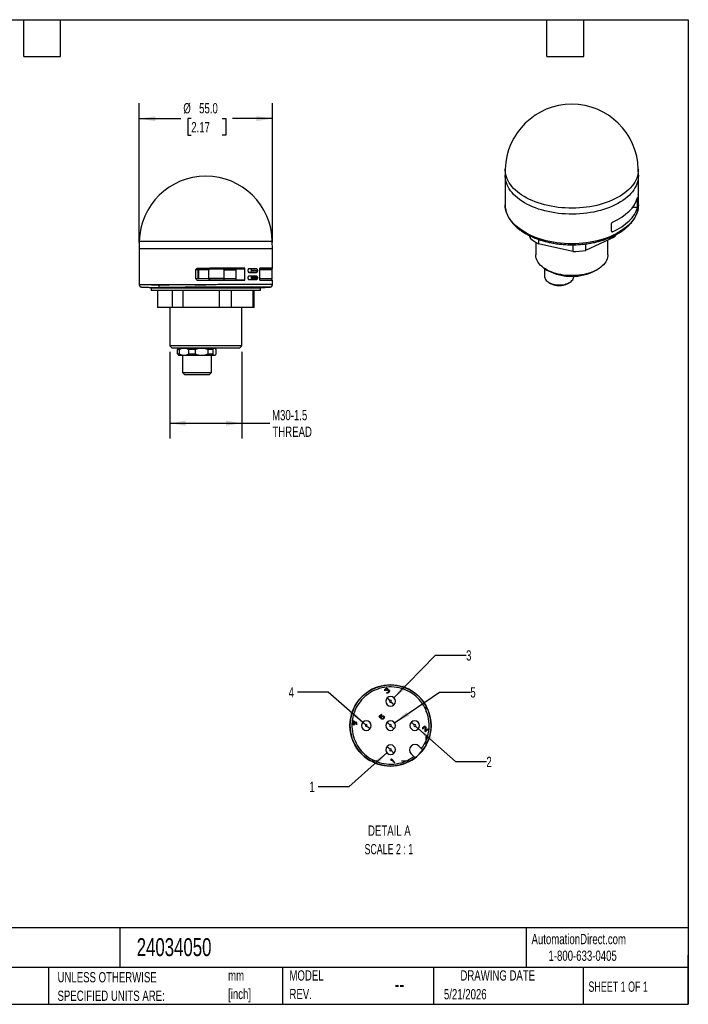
# Model space of a CAD drawing. Header units: millimetres. Extents: x 13 to 546, y 13 to 419.
# Tile 2 of 2: x 270 to 546, y 13 to 419. Entities that reach past the tile are written whole.
import ezdxf

# ---------------------------------------------------------------- set-up
doc = ezdxf.new("R2010")
doc.units = ezdxf.units.MM
doc.header["$LTSCALE"] = 2
doc.linetypes.add('SLD-Center', pattern=[19.05, 15.24, -1.27, 1.27, -1.27])
doc.linetypes.add('SLD-Solid', pattern=[0])
doc.layers.add('CENTER', color=40, linetype='SLD-Center')
doc.layers.add('SLD-DEFPOINTS', color=7, linetype='Continuous')
doc.layers.add('DIMENSIONS', color=140, linetype='SLD-Solid', lineweight=25)
doc.layers.add('TEXT', color=140, linetype='SLD-Solid', lineweight=25)
doc.styles.add('SLDTEXTSTYLE0', font='TXT', dxfattribs={"width": 0.7})
doc.styles.add('SLDTEXTSTYLE1', font='TXT', dxfattribs={"width": 0.65})
doc.styles.add('SLDTEXTSTYLE2', font='TXT', dxfattribs={"width": 0.645455})
doc.dimstyles.new('SLDDIMSTYLE2', dxfattribs={"dimtxt": 4.316016, "dimasz": 6.604, "dimexe": 0, "dimexo": 0.0625, "dimgap": 1.079004, "dimtad": 0, "dimtih": 1, "dimtoh": 1, "dimdec": 1, "dimrnd": 1e-09, "dimzin": 4, "dimdsep": 46, "dimtxsty": 'SLDTEXTSTYLE0', "dimsah": 1, "dimcen": 0.09, "dimadec": 0, "dimazin": 1, "dimtfac": 1, "dimtdec": 1, "dimtofl": 0, "dimtmove": 0, "dimatfit": 3, "dimfxl": 0, "dimfrac": 2, "dimtolj": 1, "dimtzin": 12, "dimarcsym": 0})
doc.dimstyles.new('SLDDIMSTYLE3', dxfattribs={"dimtxt": 4.316016, "dimasz": 6.604, "dimexe": 0, "dimexo": 0.0625, "dimgap": 1.079004, "dimtad": 0, "dimtih": 1, "dimtoh": 1, "dimdec": 1, "dimrnd": 1e-09, "dimzin": 12, "dimdsep": 46, "dimtxsty": 'SLDTEXTSTYLE0', "dimsah": 1, "dimcen": 0.09, "dimadec": 0, "dimazin": 3, "dimtfac": 1, "dimtdec": 1, "dimtofl": 0, "dimtmove": 0, "dimatfit": 3, "dimfxl": 0, "dimfrac": 2, "dimtolj": 1, "dimtzin": 12, "dimarcsym": 0})
doc.dimstyles.new('SLDDIMSTYLE5', dxfattribs={"dimtxt": 4.316016, "dimasz": 6.604, "dimexe": 0, "dimexo": 0.0625, "dimgap": 1.079004, "dimtad": 0, "dimtih": 1, "dimtoh": 1, "dimdec": 1, "dimlfac": 0.25, "dimrnd": 1e-09, "dimzin": 12, "dimdsep": 46, "dimtxsty": 'SLDTEXTSTYLE0', "dimsah": 1, "dimcen": 0, "dimadec": 0, "dimazin": 3, "dimtfac": 1, "dimtdec": 1, "dimtofl": 0, "dimtmove": 0, "dimatfit": 3, "dimfxl": 0, "dimfrac": 2, "dimtolj": 1, "dimtzin": 12, "dimarcsym": 0})

# ---------------------------------------------------------------- blocks, each defined once
blk = doc.blocks.new('SW_NOTE_0')
at = {"layer": 'TEXT', "color": 0, "char_height": 4.233, "attachment_point": 1, "style": 'SLDTEXTSTYLE0'}
for s, insert in [('mm', (0, 5.46)), ('[inch]', (0, -2.19))]:
    blk.add_mtext(s, dxfattribs=dict(at, insert=insert))
blk = doc.blocks.new('SW_NOTE_0_1')
at = {"layer": 'TEXT', "color": 0, "char_height": 4.2333, "attachment_point": 1, "style": 'SLDTEXTSTYLE0'}
for s, insert in [('UNLESS OTHERWISE', (0, 5.46)), ('SPECIFIED UNITS ARE:', (0, -2.19))]:
    blk.add_mtext(s, dxfattribs=dict(at, insert=insert))
blk = doc.blocks.new('SW_NOTE_0_6')
at = {"layer": 'TEXT', "color": 0, "char_height": 4.233, "attachment_point": 1, "style": 'SLDTEXTSTYLE0'}
for s, insert in [('MODEL', (0, 5.46)), ('REV.', (0, -2.19))]:
    blk.add_mtext(s, dxfattribs=dict(at, insert=insert))
blk = doc.blocks.new('_D_5')
at = {"layer": 'DIMENSIONS'}
for p, q in [((319.45, 327.08), (319.45, 384.6)), ((374.45, 327.08), (374.45, 384.6)), ((319.45, 378.25), (336.7, 378.25)), ((340.93, 378.25), (339.48, 378.25)), ((339.48, 378.25), (339.48, 371.39)), ((353.76, 378.25), (355.2, 378.25)), ((355.2, 378.25), (355.2, 371.39)), ((374.45, 378.25), (357.98, 378.25)), ((339.48, 371.39), (340.93, 371.39)), ((355.2, 371.39), (353.76, 371.39))]:
    blk.add_line(p, q, dxfattribs=at)
for points in [[(319.45, 378.25), (326.05, 377.23), (326.05, 379.27)], [(374.45, 378.25), (367.84, 379.27), (367.84, 377.23)]]:
    blk.add_solid(points, dxfattribs=at)
at = {"layer": 'DIMENSIONS', "char_height": 4.233, "attachment_point": 1, "style": 'SLDTEXTSTYLE0'}
for s, insert in [('%%c', (337.67, 384.67)), ('55.0', (344.19, 384.67)), ('2.17', (340.93, 376.85))]:
    blk.add_mtext(s, dxfattribs=dict(at, insert=insert))
blk = doc.blocks.new('_D_6')
at = {"layer": 'DIMENSIONS'}
for p, q in [((332.05, 282), (332.05, 246.19)), ((361.85, 282), (361.85, 246.19)), ((332.05, 252.54), (361.85, 252.54)), ((361.85, 252.54), (373.32, 252.54))]:
    blk.add_line(p, q, dxfattribs=at)
for points in [[(332.05, 252.54), (338.65, 251.53), (338.65, 253.56)], [(361.85, 252.54), (355.24, 253.56), (355.24, 251.53)]]:
    blk.add_solid(points, dxfattribs=at)
at = {"layer": 'DIMENSIONS', "char_height": 4.233, "attachment_point": 1, "style": 'SLDTEXTSTYLE0'}
for s, insert in [('M30-1.5', (374.29, 258)), ('THREAD', (374.44, 251.14))]:
    blk.add_mtext(s, dxfattribs=dict(at, insert=insert))
blk = doc.blocks.new('_D_9')
at = {"layer": 'DIMENSIONS'}
for p, q in [((421.69, 116.44), (405.97, 102.53)), ((405.97, 102.53), (393.27, 102.53))]:
    blk.add_line(p, q, dxfattribs=at)
blk.add_solid([(421.69, 116.44), (416.07, 112.82), (417.42, 111.3)], dxfattribs=at)
at = {"layer": 'DIMENSIONS', "insert": (389.68, 104.55), "char_height": 4.23, "attachment_point": 1, "style": 'SLDTEXTSTYLE0'}
blk.add_mtext('1', dxfattribs=at)
blk = doc.blocks.new('_D_10')
at = {"layer": 'DIMENSIONS'}
for p, q in [((434.69, 126.44), (450.07, 112.87)), ((450.07, 112.87), (462.77, 112.87))]:
    blk.add_line(p, q, dxfattribs=at)
blk.add_solid([(434.69, 126.44), (438.97, 121.31), (440.32, 122.83)], dxfattribs=at)
at = {"layer": 'DIMENSIONS', "insert": (462.77, 114.9), "char_height": 4.23, "attachment_point": 1, "style": 'SLDTEXTSTYLE0'}
blk.add_mtext('2', dxfattribs=at)
blk = doc.blocks.new('_D_11')
at = {"layer": 'DIMENSIONS'}
for p, q in [((424.59, 139.2), (441.69, 156.78)), ((441.69, 156.78), (454.39, 156.78))]:
    blk.add_line(p, q, dxfattribs=at)
blk.add_solid([(424.59, 139.2), (429.92, 143.22), (428.46, 144.64)], dxfattribs=at)
at = {"layer": 'DIMENSIONS', "insert": (454.39, 158.81), "char_height": 4.23, "attachment_point": 1, "style": 'SLDTEXTSTYLE0'}
blk.add_mtext('3', dxfattribs=at)
blk = doc.blocks.new('_D_12')
at = {"layer": 'DIMENSIONS'}
for p, q in [((424.85, 128.89), (443.44, 141.54)), ((443.44, 141.54), (456.14, 141.54))]:
    blk.add_line(p, q, dxfattribs=at)
blk.add_solid([(424.85, 128.89), (430.88, 131.76), (429.73, 133.44)], dxfattribs=at)
at = {"layer": 'DIMENSIONS', "insert": (456.14, 143.57), "char_height": 4.23, "attachment_point": 1, "style": 'SLDTEXTSTYLE0'}
blk.add_mtext('5', dxfattribs=at)
blk = doc.blocks.new('_D_13')
at = {"layer": 'DIMENSIONS'}
for p, q in [((397.43, 141.54), (384.73, 141.54)), ((411.69, 129.08), (397.43, 141.54))]:
    blk.add_line(p, q, dxfattribs=at)
blk.add_solid([(411.69, 129.08), (407.38, 134.19), (406.05, 132.66)], dxfattribs=at)
at = {"layer": 'DIMENSIONS', "insert": (381.14, 143.57), "char_height": 4.23, "attachment_point": 1, "style": 'SLDTEXTSTYLE0'}
blk.add_mtext('4', dxfattribs=at)
blk = doc.blocks.new('SW_NOTE_0_7')
at = {"layer": 'TEXT', "color": 0, "attachment_point": 2}
for s, insert, char_height, style in [('DETAIL A', (12.83, 5.46), 4.233, 'SLDTEXTSTYLE0'), ('SCALE 2 : 1', (12.62, -2.19), 4.2333, 'SLDTEXTSTYLE2')]:
    blk.add_mtext(s, dxfattribs=dict(at, insert=insert, char_height=char_height, style=style))
blk = doc.blocks.new('SW_CENTERMARKSYMBOL_0')
at = {"layer": 'CENTER', "color": 0}
for p, q in [((0, 13.63), (0, 16.04)), ((0, 0), (0, 3.47)), ((-20.32, -6.69), (-22.72, -6.69)), ((-6.69, -6.69), (-10.16, -6.69))]:
    blk.add_line(p, q, dxfattribs=at)
blk = doc.blocks.new('SW_CENTERMARKSYMBOL_1')
at = {"layer": 'CENTER', "color": 0}
for p, q in [((0, 13.63), (0, 16.03)), ((0, 0), (0, 3.47)), ((-20.32, -6.69), (-22.72, -6.69)), ((-6.69, -6.69), (-10.16, -6.69))]:
    blk.add_line(p, q, dxfattribs=at)
blk = doc.blocks.new('SW_CENTERMARKSYMBOL_2')
at = {"layer": 'CENTER', "color": 0}
for p, q in [((0, 13.63), (0, 16.04)), ((0, 0), (0, 3.47)), ((-20.32, -6.69), (-22.72, -6.69)), ((-6.69, -6.69), (-10.16, -6.69))]:
    blk.add_line(p, q, dxfattribs=at)

msp = doc.modelspace()

# ---------------------------------------------------------------- linework, layer by layer
for p, q in [((470.57, 357.37), (470.51, 354.92)), ((470.51, 354.71), (470.51, 342.65)), ((525.51, 354.92), (525.45, 357.37)), ((525.51, 347.97), (525.51, 354.71)), ((525.17, 341.61), (525.17, 345.69)), ((525.37, 345.58), (525.37, 345.98)), ((525.42, 345.46), (525.38, 345.46)), ((525.51, 345.52), (525.51, 346.75)), ((525.17, 341.61), (523.06, 341.61)), ((525.37, 343.13), (525.37, 343.53)), ((525.42, 343.01), (525.38, 343.01)), ((525.51, 342.65), (525.51, 344.31)), ((514.38, 331.82), (514.38, 334.94)), ((480.89, 328.98), (480.64, 329.92)), ((480.89, 329.8), (480.89, 328.98)), ((515.53, 329.38), (503.69, 323.88)), ((514.78, 331.59), (514.38, 331.99)), ((515.53, 330), (515.53, 329.38)), ((319.5, 327.54), (319.45, 324.54)), ((374.28, 327.54), (319.5, 327.54)), ((374.39, 327.54), (374.28, 327.54)), ((374.45, 324.54), (374.39, 327.54)), ((483.11, 327.25), (483.11, 322.05)), ((484.24, 328.43), (484.24, 326.58)), ((498.41, 323.41), (484.24, 326.58)), ((498.41, 326.18), (498.41, 323.41)), ((503.69, 326.57), (503.69, 323.88)), ((512.91, 322.05), (512.91, 328.17)), ((319.45, 324.54), (319.45, 309.71)), ((366.39, 324.54), (319.45, 324.54)), ((374.45, 324.54), (366.39, 324.54)), ((374.45, 316.47), (374.45, 324.54)), ((342.89, 312.14), (342.89, 315.95)), ((342.89, 315.95), (343.82, 315.93)), ((347.91, 316.22), (343.12, 316.3)), ((343.12, 316.3), (362.88, 316.3)), ((343.47, 316.45), (343.39, 316.45)), ((343.82, 312.28), (343.82, 315.93)), ((343.89, 316.18), (343.89, 312.28)), ((343.89, 315.93), (348.15, 315.86)), ((348.15, 312.22), (348.15, 315.86)), ((348.21, 312.22), (348.18, 316.02)), ((354.53, 312.22), (354.52, 316.02)), ((354.52, 315.86), (359.31, 315.88)), ((362.88, 316.54), (363.1, 316.54)), ((362.88, 316.54), (362.88, 316.3)), ((363.1, 311.55), (363.1, 316.54)), ((364.36, 315.3), (364.36, 315.79)), ((365.48, 316.26), (364.61, 316.26)), ((365.48, 313.26), (364.61, 313.26)), ((364.62, 314.83), (365.48, 314.83)), ((367.92, 316.29), (365.48, 316.26)), ((365.48, 314.83), (367.92, 314.8)), ((367.92, 313.29), (365.48, 313.26)), ((365.84, 315.76), (368.24, 315.79)), ((365.84, 315.33), (365.84, 315.76)), ((368.24, 315.3), (365.84, 315.33)), ((368.24, 315.79), (368.24, 315.3)), ((369.2, 311.55), (369.2, 316.54)), ((369.2, 316.28), (374.15, 316.3)), ((369.2, 316.3), (374.15, 316.3)), ((369.2, 315.93), (374.15, 315.95)), ((374.15, 316.3), (374.15, 316.47)), ((374.22, 316.45), (374.15, 316.45)), ((374.15, 315.95), (374.15, 312.14)), ((486.81, 316.28), (486.81, 313.07)), ((487.31, 315.92), (487.58, 315.76)), ((487.47, 315.97), (488.18, 315.56)), ((487.71, 315.72), (487.71, 315.83)), ((498.81, 313.07), (498.81, 313.22)), ((507.84, 315.56), (508.55, 315.97)), ((348.15, 312.22), (342.89, 312.14)), ((343.39, 311.64), (348.63, 311.72)), ((343.82, 312.28), (343.89, 312.28)), ((348.69, 311.72), (348.63, 311.72)), ((359.28, 312.2), (354.53, 312.22)), ((354.65, 311.72), (359.28, 311.7)), ((363.1, 311.55), (359.27, 311.59)), ((364.36, 312.3), (364.36, 312.79)), ((364.62, 311.83), (365.48, 311.83)), ((365.48, 311.83), (367.92, 311.8)), ((365.84, 312.76), (368.24, 312.79)), ((365.84, 312.33), (365.84, 312.76)), ((368.24, 312.3), (365.84, 312.33)), ((368.24, 312.79), (368.24, 312.3)), ((374.15, 312.14), (369.2, 312.16)), ((369.2, 311.66), (374.22, 311.64)), ((374.45, 309.71), (374.45, 311.61)), ((488.57, 310.62), (489.27, 310.21)), ((496.35, 310.21), (497.05, 310.62)), ((324.45, 308.48), (324.45, 307.34)), ((324.45, 308.48), (325.17, 308.48)), ((325.17, 307.34), (324.45, 307.34)), ((325.17, 308.48), (369.45, 308.48)), ((369.45, 307.34), (325.17, 307.34)), ((326.95, 307.34), (326.95, 300.34)), ((326.95, 307.34), (326.95, 300.34)), ((328.07, 308.58), (328.21, 308.54)), ((328.21, 308.54), (336.41, 308.54)), ((332.61, 308.48), (332.38, 308.54)), ((332.9, 308.54), (332.9, 308.48)), ((333.09, 307.34), (333.09, 300.34)), ((337.4, 307.34), (337.4, 300.34)), ((341.98, 308.6), (342.77, 308.61)), ((341.98, 308.48), (341.98, 308.6)), ((352.51, 307.34), (352.51, 300.34)), ((357.4, 307.34), (357.4, 300.34)), ((362.05, 308.54), (365.69, 308.54)), ((366.37, 307.34), (366.37, 300.34)), ((366.95, 300.34), (366.95, 307.34)), ((369.45, 307.34), (369.45, 308.48)), ((333.09, 300.34), (326.95, 300.34)), ((326.95, 300.34), (326.95, 300.34)), ((332.05, 300.34), (332.05, 284.54)), ((337.4, 300.34), (333.09, 300.34)), ((352.51, 300.34), (337.4, 300.34)), ((357.4, 300.34), (352.51, 300.34)), ((366.37, 300.34), (357.4, 300.34)), ((361.85, 284.54), (361.85, 300.34)), ((366.95, 300.34), (366.37, 300.34)), ((332.05, 284.54), (333.05, 283.54)), ((361.85, 284.54), (332.05, 284.54)), ((360.85, 283.54), (361.85, 284.54)), ((360.85, 283.54), (333.05, 283.54)), ((335.31, 282.94), (335.51, 283.16)), ((336, 282.94), (335.31, 282.94)), ((335.31, 281.14), (335.31, 282.94)), ((335.51, 280.93), (335.31, 281.14)), ((335.31, 281.14), (336, 281.14)), ((335.87, 283.54), (335.5, 283.17)), ((335.5, 280.92), (335.87, 280.54)), ((350.67, 280.54), (335.87, 280.54)), ((336, 282.94), (336, 281.14)), ((337.27, 280.54), (337.27, 273.54)), ((342.52, 282.94), (339.94, 282.94)), ((339.94, 281.14), (339.94, 282.94)), ((339.94, 281.14), (342.52, 281.14)), ((342.52, 282.94), (342.52, 281.14)), ((349.79, 282.94), (347.9, 282.94)), ((347.9, 281.14), (347.9, 282.94)), ((347.9, 281.14), (349.79, 281.14)), ((349.27, 273.54), (349.27, 280.54)), ((349.79, 282.94), (349.79, 281.14)), ((351.04, 283.17), (350.67, 283.54)), ((350.67, 280.54), (351.05, 280.92)), ((351.24, 281.14), (351.24, 282.94)), ((337.27, 273.54), (338.27, 272.54)), ((337.27, 273.54), (349.27, 273.54)), ((348.27, 272.54), (338.27, 272.54)), ((348.27, 272.54), (349.27, 273.54)), ((420.77, 142.42), (420.83, 142.59)), ((420.77, 142.18), (420.77, 142.42)), ((420.83, 142.59), (421.01, 142.83)), ((421.01, 142.47), (420.98, 142.32)), ((420.98, 142.32), (421.01, 142.18)), ((421.01, 142.83), (421.06, 142.89)), ((421.13, 142.65), (421.01, 142.47)), ((421.06, 142.89), (421.3, 143.07)), ((421.24, 142.77), (421.13, 142.65)), ((421.42, 142.89), (421.24, 142.77)), ((421.3, 143.07), (421.48, 143.12)), ((421.57, 142.91), (421.42, 142.89)), ((421.48, 143.12), (421.72, 143.12)), ((421.72, 142.88), (421.57, 142.91)), ((421.61, 142.17), (421.73, 142.29)), ((421.72, 143.12), (421.87, 143.03)), ((421.78, 142.82), (421.72, 142.88)), ((421.73, 142.29), (421.84, 142.52)), ((421.84, 142.64), (421.78, 142.82)), ((421.84, 142.52), (421.84, 142.64)), ((422.05, 142.31), (421.85, 142.17)), ((421.87, 143.03), (421.93, 142.97)), ((421.93, 142.97), (422.02, 142.82)), ((422.02, 142.82), (422.05, 142.67)), ((422.05, 142.67), (422.02, 142.46)), ((422.02, 142.46), (422.23, 142.55)), ((422.2, 142.34), (422.05, 142.31)), ((422.38, 142.28), (422.2, 142.34)), ((422.23, 142.55), (422.38, 142.52)), ((422.38, 142.52), (422.53, 142.43)), ((422.5, 142.16), (422.38, 142.28)), ((422.53, 142.43), (422.65, 142.31)), ((422.65, 142.31), (422.71, 142.19)), ((420.87, 142.03), (420.77, 142.18)), ((421.01, 142.18), (420.87, 142.03)), ((421.59, 141.25), (421.74, 141.39)), ((421.71, 141.19), (421.59, 141.25)), ((421.73, 142.05), (421.61, 142.17)), ((421.86, 141.15), (421.71, 141.19)), ((421.85, 142.17), (421.73, 142.05)), ((421.74, 141.39), (421.83, 141.36)), ((421.83, 141.36), (421.94, 141.36)), ((422.01, 141.18), (421.86, 141.15)), ((421.94, 141.36), (422.03, 141.39)), ((422.18, 141.24), (422.01, 141.18)), ((422.03, 141.39), (422.21, 141.51)), ((422.33, 141.33), (422.18, 141.24)), ((422.21, 141.51), (422.39, 141.68)), ((422.57, 141.56), (422.33, 141.33)), ((422.39, 141.68), (422.5, 141.86)), ((422.53, 142.07), (422.5, 142.16)), ((422.5, 141.86), (422.53, 141.95)), ((422.53, 141.95), (422.53, 142.07)), ((422.66, 141.71), (422.57, 141.56)), ((422.71, 141.89), (422.66, 141.71)), ((422.71, 142.19), (422.74, 142.04)), ((422.74, 142.04), (422.71, 141.89)), ((418.42, 131.48), (419.42, 132.48)), ((419.2, 130.69), (418.42, 131.48)), ((419.57, 132.33), (418.72, 131.47)), ((418.72, 131.47), (419.2, 130.99)), ((419.2, 130.99), (419.26, 131.23)), ((419.41, 130.9), (419.2, 130.69)), ((419.26, 131.23), (419.37, 131.41)), ((419.37, 131.41), (419.55, 131.58)), ((419.44, 131.11), (419.41, 130.9)), ((419.42, 132.48), (419.57, 132.33)), ((419.52, 131.26), (419.44, 131.11)), ((419.47, 130.42), (419.65, 130.6)), ((419.65, 130.36), (419.47, 130.42)), ((419.7, 131.43), (419.52, 131.26)), ((419.55, 131.58), (419.73, 131.7)), ((419.65, 130.6), (419.83, 130.54)), ((419.86, 130.33), (419.65, 130.36)), ((419.85, 131.52), (419.7, 131.43)), ((419.73, 131.7), (419.96, 131.76)), ((419.83, 130.54), (419.98, 130.57)), ((420, 131.55), (419.85, 131.52)), ((420.1, 130.39), (419.86, 130.33)), ((419.96, 131.76), (420.17, 131.72)), ((419.98, 130.57), (420.12, 130.65)), ((420.15, 131.52), (420, 131.55)), ((420.28, 130.5), (420.1, 130.39)), ((420.12, 130.65), (420.3, 130.83)), ((420.27, 131.46), (420.15, 131.52)), ((420.17, 131.72), (420.38, 131.63)), ((420.33, 131.4), (420.27, 131.46)), ((420.45, 130.68), (420.28, 130.5)), ((420.3, 130.83), (420.39, 130.98)), ((420.39, 131.28), (420.33, 131.4)), ((420.38, 131.63), (420.5, 131.51)), ((420.42, 131.13), (420.39, 131.28)), ((420.39, 130.98), (420.42, 131.13)), ((420.57, 130.86), (420.45, 130.68)), ((420.5, 131.51), (420.59, 131.3)), ((420.63, 131.09), (420.57, 130.86)), ((420.59, 131.3), (420.63, 131.09)), ((407.78, 129.6), (407.95, 129.78)), ((407.88, 128.08), (407.78, 129.6)), ((408.06, 127.9), (407.88, 128.08)), ((407.95, 129.78), (408.77, 128.97)), ((408.02, 129.36), (408.09, 128.29)), ((408.59, 128.79), (408.02, 129.36)), ((408.77, 128.61), (408.06, 127.9)), ((408.09, 128.29), (408.59, 128.79)), ((408.77, 128.97), (409.06, 129.26)), ((409.19, 128.19), (408.77, 128.61)), ((409.24, 129.08), (408.95, 128.79)), ((408.95, 128.79), (409.37, 128.36)), ((409.06, 129.26), (409.24, 129.08)), ((409.37, 128.36), (409.19, 128.19)), ((436.47, 126.72), (436.53, 126.9)), ((436.47, 126.48), (436.47, 126.72)), ((436.56, 126.33), (436.47, 126.48)), ((436.53, 126.9), (436.7, 127.13)), ((436.71, 126.48), (436.56, 126.33)), ((436.71, 126.78), (436.68, 126.63)), ((436.68, 126.63), (436.71, 126.48)), ((436.7, 127.13), (436.82, 127.25)), ((436.82, 126.95), (436.71, 126.78)), ((436.82, 127.25), (437.03, 127.4)), ((436.94, 127.07), (436.82, 126.95)), ((437.12, 127.19), (436.94, 127.07)), ((437.03, 127.4), (437.21, 127.45)), ((437.27, 127.22), (437.12, 127.19)), ((437.21, 127.45), (437.44, 127.45)), ((437.42, 127.18), (437.27, 127.22)), ((437.48, 127.12), (437.42, 127.18)), ((437.44, 127.45), (437.59, 127.36)), ((437.47, 125.37), (437.54, 126.95)), ((437.54, 126.95), (437.48, 127.12)), ((437.59, 127.36), (437.65, 127.3)), ((438.68, 126.28), (437.62, 125.22)), ((437.65, 127.3), (437.75, 127.15)), ((437.78, 127), (437.7, 125.6)), ((437.7, 125.6), (438.53, 126.43)), ((437.75, 127.15), (437.78, 127)), ((438.53, 126.43), (438.68, 126.28)), ((437.62, 125.22), (437.47, 125.37)), ((434.91, 119.3), (436.55, 117.66)), ((423.37, 113.8), (423.55, 113.97)), ((423.4, 113.41), (423.37, 113.8)), ((423.55, 113.97), (424.96, 112.56)), ((431.66, 116.05), (433.3, 114.4)), ((423.64, 113.17), (423.4, 113.41)), ((423.61, 113.56), (423.64, 113.17)), ((424.78, 112.38), (423.61, 113.56)), ((424.96, 112.56), (424.78, 112.38))]:
    msp.add_line(p, q)
at = {"flags": 128}
for points in [[(525.51, 354.92), (525.51, 354.71), (525.47, 353.86), (525.35, 353.01), (525.15, 352.17), (524.88, 351.33), (524.52, 350.5), (524.09, 349.69), (523.59, 348.88), (523.01, 348.1), (522.36, 347.33), (521.64, 346.59), (520.85, 345.87), (519.99, 345.18), (519.08, 344.51), (518.1, 343.87), (517.06, 343.26), (515.97, 342.69), (514.82, 342.15), (513.63, 341.65), (512.39, 341.18), (511.12, 340.76), (509.8, 340.37), (508.45, 340.03), (507.07, 339.72), (505.66, 339.46), (504.23, 339.25), (502.79, 339.08), (501.32, 338.95), (499.85, 338.87), (498.38, 338.84), (496.9, 338.85), (495.43, 338.91), (493.96, 339.01), (492.51, 339.16), (491.07, 339.35), (489.65, 339.59), (488.26, 339.87), (486.89, 340.19), (485.56, 340.56), (484.26, 340.96), (483, 341.41), (481.79, 341.89), (480.62, 342.42), (479.5, 342.97), (478.43, 343.56), (477.43, 344.19), (476.48, 344.84), (475.59, 345.52), (474.77, 346.23), (474.01, 346.96), (473.33, 347.71), (472.71, 348.49), (472.17, 349.28), (471.7, 350.09), (471.31, 350.91), (470.99, 351.75), (470.76, 352.59), (470.6, 353.44), (470.52, 354.29), (470.51, 354.92)], [(525.45, 357.37), (525.46, 357.08), (525.41, 356.23), (525.28, 355.38), (525.08, 354.54), (524.79, 353.71), (524.43, 352.88), (524, 352.07), (523.49, 351.27), (522.9, 350.49), (522.25, 349.73), (521.52, 348.99), (520.73, 348.27), (519.87, 347.58), (518.94, 346.92), (517.96, 346.28), (516.92, 345.68), (515.83, 345.11), (514.68, 344.58), (513.49, 344.08), (512.25, 343.62), (510.97, 343.19), (509.65, 342.81), (508.3, 342.47), (506.92, 342.18), (505.51, 341.92), (504.08, 341.71), (502.64, 341.54), (501.18, 341.42), (499.71, 341.35), (498.24, 341.32), (496.77, 341.33), (495.3, 341.4), (493.83, 341.5), (492.38, 341.65), (490.95, 341.85), (489.54, 342.09), (488.15, 342.38), (486.79, 342.7), (485.46, 343.07), (484.17, 343.48), (482.91, 343.93), (481.71, 344.42), (480.54, 344.94), (479.43, 345.5), (478.38, 346.09), (477.37, 346.72), (476.43, 347.37), (475.55, 348.05), (474.74, 348.76), (473.99, 349.49), (473.31, 350.25), (472.71, 351.02), (472.17, 351.82), (471.71, 352.63), (471.33, 353.45), (471.02, 354.28), (470.79, 355.12), (470.64, 355.97), (470.57, 356.82), (470.57, 357.37)], [(512.91, 322.05), (512.89, 321.58), (512.79, 320.95), (512.61, 320.33), (512.35, 319.72), (512.02, 319.13), (511.61, 318.54), (511.13, 317.98), (510.58, 317.44), (509.97, 316.92), (509.29, 316.43), (508.55, 315.97), (507.75, 315.54), (506.9, 315.15), (506, 314.79), (505.06, 314.47), (504.09, 314.2), (503.08, 313.96), (502.04, 313.77), (500.98, 313.62), (499.91, 313.52), (498.83, 313.46), (497.74, 313.45), (496.65, 313.49), (495.57, 313.57), (494.5, 313.69), (493.46, 313.86), (492.43, 314.07), (491.44, 314.33), (490.48, 314.63), (489.56, 314.97), (488.69, 315.34), (487.87, 315.75), (487.1, 316.2), (486.38, 316.67), (485.74, 317.17), (485.15, 317.71), (484.64, 318.26), (484.19, 318.83), (483.82, 319.42), (483.53, 320.03), (483.31, 320.64), (483.17, 321.27), (483.11, 321.89), (483.11, 322.05)], [(359.31, 316.24), (358.8, 316.23), (355.98, 316.22)], [(359.31, 316.28), (359.29, 313.65), (359.27, 311.59)], [(362.88, 316.3), (361.74, 316.3), (360.72, 316.29), (359.99, 316.28), (359.31, 316.28)], [(486.81, 313.07), (486.81, 313.02), (486.86, 312.62), (486.99, 312.24), (487.19, 311.86), (487.46, 311.5), (487.81, 311.15), (488.22, 310.84), (488.69, 310.55), (489.21, 310.3), (489.79, 310.08), (490.4, 309.9), (491.04, 309.76), (491.7, 309.66), (492.38, 309.61), (493.07, 309.61), (493.75, 309.65), (494.42, 309.73), (495.07, 309.86), (495.69, 310.03), (496.27, 310.24), (496.8, 310.48), (497.29, 310.76), (497.71, 311.07), (498.08, 311.41), (498.37, 311.77), (498.59, 312.14), (498.74, 312.53), (498.8, 312.92), (498.81, 313.07)], [(421.78, 139.18), (421.92, 139.03), (422.2, 138.76), (422.53, 138.43), (422.69, 138.27), (422.91, 138.05)], [(424.61, 136.35), (424.46, 136.49), (424.19, 136.77), (423.85, 137.1), (423.69, 137.26), (423.47, 137.48)], [(411.78, 129.18), (411.92, 129.03), (412.2, 128.76), (412.53, 128.43), (412.69, 128.27), (412.91, 128.05)], [(414.61, 126.35), (414.46, 126.49), (414.19, 126.77), (413.85, 127.1), (413.69, 127.26), (413.47, 127.48)], [(421.78, 129.18), (421.92, 129.03), (422.2, 128.76), (422.53, 128.43), (422.69, 128.27), (422.91, 128.05)], [(424.61, 126.35), (424.46, 126.49), (424.19, 126.77), (423.85, 127.1), (423.69, 127.26), (423.47, 127.48)], [(431.78, 129.18), (431.92, 129.03), (432.2, 128.76), (432.53, 128.43), (432.69, 128.27), (432.91, 128.05)], [(434.61, 126.35), (434.46, 126.49), (434.19, 126.77), (433.85, 127.1), (433.69, 127.26), (433.47, 127.48)], [(421.78, 119.18), (421.92, 119.03), (422.2, 118.76), (422.53, 118.43), (422.69, 118.27), (422.91, 118.05)], [(424.61, 116.35), (424.46, 116.49), (424.19, 116.77), (423.85, 117.1), (423.69, 117.26), (423.47, 117.48)]]:
    msp.add_lwpolyline(points, dxfattribs=at)
for centre, radius, start, end in [((498.01, 356.75), 27.45, 1.2759, 178.7241), ((346.95, 327.04), 27.45, 1.0418, 178.9582), ((507.69, 336.89), 10.85, 316.2459, 323.4145), ((491.75, 340.58), 15.89, 226.8998, 241.7938), ((498.05, 357.12), 33.72, 270.6167, 279.6275), ((372.92, 316.97), 0.694, 269.4279, 285.9496), ((491.7, 323.01), 8.33, 240.3472, 251.1784), ((491.72, 324.14), 9.33, 244.5141, 249.7341), ((498.01, 334.39), 21.24, 242.4354, 297.5646), ((492.81, 316.94), 7.6, 242.2815, 297.7185), ((423.19, 127.76), 16.75, 270, 126), ((423.19, 127.76), 16.75, 126.0001, 270), ((423.19, 137.76), 2, 135, 315), ((423.19, 137.76), 2, 315, 135), ((423.19, 137.76), 0.4, 135, 315), ((423.19, 137.76), 0.4, 315, 135), ((413.19, 127.76), 2, 135, 315), ((413.19, 127.76), 2, 315, 135), ((413.19, 127.76), 0.4, 135, 315), ((413.19, 127.76), 0.4, 315, 135), ((423.19, 127.76), 2, 135, 315), ((423.19, 127.76), 2, 315, 135), ((423.19, 127.76), 0.4, 135, 315), ((423.19, 127.76), 0.4, 315, 135), ((433.19, 127.76), 2, 135, 315), ((433.19, 127.76), 2, 315, 135), ((433.19, 127.76), 0.4, 135, 315), ((433.19, 127.76), 0.4, 315, 135), ((423.19, 117.76), 2, 135, 315), ((423.19, 117.76), 2, 315, 135), ((423.19, 117.76), 0.4, 135, 315), ((423.19, 117.76), 0.4, 315, 135), ((433.28, 117.67), 2.3, 45, 225)]:
    msp.add_arc(centre, radius, start, end)
for centre, major_axis, ratio, start_param, end_param in [((498.01, 347.98), (27.5, 0.29), 0.577244, 5.361859, 6.119377), ((498.01, 347.78), (27.5, 0.29), 0.577244, 6.195294, 6.277016), ((498.01, 346.95), (27.5, -0.29), 0.577244, 6.207632, 6.327706), ((498.01, 345.33), (27.5, 0.29), 0.577244, 6.195294, 6.277016), ((498.01, 344.29), (27.5, -0.29), 0.577244, 5.374197, 6.131715), ((498.01, 344.5), (27.5, -0.29), 0.577244, 6.207632, 6.327706), ((346.95, 316.3), (27.5, 0.17), 0.006171, 0.942999, 1.700517), ((346.95, 316.3), (27.2, 0.17), 0.006171, 0.944851, 1.69902), ((348.64, 315.86), (0, 0.5), 0.965917, 1.244568, 1.570796), ((346.95, 316.05), (27.5, 0.17), 0.006171, 0.703638, 0.867082), ((346.95, 315.04), (27.5, -0.17), 0.006171, 5.416103, 5.579547), ((346.95, 313.05), (27.5, 0.17), 0.006171, 0.703638, 0.867082), ((365.48, 315.76), (0, 0.5), 0.707107, 4.712541, 6.283261), ((365.48, 315.33), (0, 0.5), 0.707107, 3.141517, 4.712237), ((365.48, 312.76), (0, 0.5), 0.707107, 4.712541, 6.283261), ((346.95, 316.3), (27.5, 0.17), 0.006171, 6.153389, 6.910906), ((346.95, 316.3), (27.2, 0.17), 0.006171, 6.283175, 6.8956), ((346.95, 311.78), (27.5, -0.17), 0.006171, 4.582668, 5.340186), ((348.64, 312.22), (0, 0.5), 0.965917, 1.570796, 3.134035), ((346.95, 312.04), (27.5, -0.17), 0.006171, 5.416103, 5.579547), ((365.48, 312.33), (0, 0.5), 0.707107, 3.141517, 4.712237), ((346.95, 311.78), (27.5, -0.17), 0.006171, 5.655464, 6.412982), ((346.95, 308.54), (26.5, 0.16), 0.006171, 5.49742, 8.639671), ((346.95, 308.54), (14.9, 0.09), 0.006171, 1.910444, 2.356131), ((346.94, 308.54), (15.4, 0.1), 0.006171, 5.498032, 8.128554)]:
    msp.add_ellipse(centre, major_axis=major_axis, ratio=ratio, start_param=start_param, end_param=end_param)
for points, knots in [([(525.42, 346.68), (525.41, 346.6), (525.4, 346.48), (525.38, 346.22), (525.37, 346.09), (525.37, 345.98)], [0, 0, 0, 0, 0.5, 0.5, 1, 1, 1, 1]), ([(525.37, 345.58), (525.37, 345.47), (525.38, 345.4), (525.4, 345.35), (525.41, 345.38), (525.42, 345.46)], [0, 0, 0, 0, 0.5, 0.5, 1, 1, 1, 1]), ([(470.51, 342.66), (470.52, 342.3), (470.54, 341.62), (470.7, 340.67), (470.91, 339.83), (471.14, 339.12), (471.39, 338.52), (471.62, 338.02), (471.84, 337.6), (472.04, 337.25), (472.23, 336.92), (472.44, 336.6), (472.7, 336.23), (473.01, 335.81), (473.42, 335.29), (473.95, 334.69), (474.54, 334.08), (475.18, 333.49), (475.81, 332.95), (476.45, 332.45), (477.03, 332.03), (477.5, 331.71), (477.9, 331.45), (478.32, 331.18), (478.82, 330.89), (479.42, 330.55), (480.14, 330.17), (480.98, 329.75), (481.95, 329.31), (483.08, 328.85), (484.35, 328.38), (485.8, 327.92), (487.41, 327.47), (489.2, 327.06), (491.16, 326.71), (493.3, 326.42), (495.6, 326.22), (497.19, 326.18), (498.01, 326.17)], [0, 0, 0, 0, 0.0404974, 0.0767158, 0.1086523, 0.1363107, 0.1596978, 0.1788205, 0.1961464, 0.2094538, 0.2227662, 0.2361811, 0.2496979, 0.2687913, 0.2892363, 0.3154206, 0.347758, 0.3712274, 0.3971158, 0.4237077, 0.4449549, 0.4603371, 0.4733205, 0.4866698, 0.5030247, 0.5223834, 0.5447432, 0.5701309, 0.598706, 0.6304891, 0.6654754, 0.7036613, 0.7450473, 0.7896383, 0.8374355, 0.888434, 0.9426245, 1, 1, 1, 1]), ([(498.01, 326.59), (493.9, 326.62), (485.67, 327.76), (475.78, 332.38), (471.2, 337.9), (470.51, 341.47), (470.51, 342.65)], [-1.570796, -1.570796, -1.570796, -1.570796, -1.122302, -0.673381, -0.22446, 0, 0, 0, 0]), ([(498.01, 326.17), (498.83, 326.18), (500.42, 326.22), (502.72, 326.42), (504.86, 326.71), (506.83, 327.07), (508.61, 327.47), (510.23, 327.92), (511.67, 328.38), (512.99, 328.87), (514.19, 329.36), (515.25, 329.85), (516.15, 330.3), (516.83, 330.67), (517.32, 330.95), (517.66, 331.16), (517.96, 331.34), (518.23, 331.52), (518.54, 331.72), (518.94, 331.99), (519.45, 332.36), (520.03, 332.81), (520.62, 333.29), (521.15, 333.77), (521.61, 334.21), (522.09, 334.71), (522.55, 335.23), (522.99, 335.78), (523.3, 336.2), (523.54, 336.54), (523.72, 336.81), (523.88, 337.08), (524.04, 337.36), (524.21, 337.66), (524.41, 338.04), (524.63, 338.52), (524.88, 339.12), (525.11, 339.84), (525.32, 340.67), (525.48, 341.63), (525.5, 342.31), (525.51, 342.66)], [0, 0, 0, 0, 0.057357, 0.111527, 0.162507, 0.210288, 0.254867, 0.296244, 0.334423, 0.369404, 0.404778, 0.436128, 0.463524, 0.487149, 0.500072, 0.511507, 0.521452, 0.529908, 0.539508, 0.553228, 0.571781, 0.595146, 0.619333, 0.641535, 0.661746, 0.679964, 0.708174, 0.729981, 0.750035, 0.761325, 0.772539, 0.783677, 0.794739, 0.806094, 0.820966, 0.840105, 0.863517, 0.891208, 0.923185, 0.95945, 1, 1, 1, 1]), ([(525.51, 342.65), (525.51, 341.47), (524.82, 337.9), (520.25, 332.38), (510.34, 327.76), (502.12, 326.62), (498.01, 326.59)], [0, 0, 0, 0, 0.224447, 0.67334, 1.122233, 1.570796, 1.570796, 1.570796, 1.570796]), ([(525.42, 344.23), (525.41, 344.15), (525.4, 344.03), (525.38, 343.77), (525.37, 343.64), (525.37, 343.53)], [0, 0, 0, 0, 0.5, 0.5, 1, 1, 1, 1]), ([(525.37, 343.13), (525.37, 343.02), (525.38, 342.95), (525.4, 342.9), (525.41, 342.93), (525.42, 343.01)], [0, 0, 0, 0, 0.5, 0.5, 1, 1, 1, 1]), ([(514.78, 335.52), (514.67, 335.47), (514.57, 335.38), (514.42, 335.17), (514.38, 335.05), (514.38, 334.94)], [0, 0, 0, 0, 0.5, 0.5, 1, 1, 1, 1]), ([(514.38, 331.82), (514.38, 331.72), (514.42, 331.63), (514.57, 331.54), (514.67, 331.54), (514.78, 331.59)], [0, 0, 0, 0, 0.5, 0.5, 1, 1, 1, 1]), ([(498.01, 326.59), (498.01, 326.49), (498.01, 326.3), (498.01, 326.18), (498.01, 326.17), (498.01, 326.17)], [0, 0, 0, 0, 0.409192, 0.8184, 1, 1, 1, 1]), ([(343.39, 316.45), (343.26, 316.45), (343.13, 316.39), (342.95, 316.21), (342.89, 316.08), (342.89, 315.95)], [0, 0, 0, 0, 0.5, 0.5, 1, 1, 1, 1]), ([(343.12, 316.3), (343.14, 316.32), (343.17, 316.35), (343.23, 316.39), (343.3, 316.42), (343.38, 316.44), (343.44, 316.45), (343.47, 316.45)], [0, 0, 0, 0, 0.167436, 0.351142, 0.551132, 0.767417, 1, 1, 1, 1]), ([(347.91, 316.22), (347.92, 316.21), (347.94, 316.18), (347.98, 316.14), (348.02, 316.08), (348.09, 316.03), (348.15, 316.02), (348.18, 316.02)], [0, 0, 0, 0, 0.169758, 0.339642, 0.509654, 0.758411, 1, 1, 1, 1]), ([(347.91, 316.22), (347.92, 316.22), (347.95, 316.22), (347.99, 316.22), (348.04, 316.22), (348.1, 316.22), (348.16, 316.21), (348.23, 316.21), (348.31, 316.21), (348.39, 316.21), (348.47, 316.21), (348.56, 316.21), (348.65, 316.21), (348.82, 316.21), (349.1, 316.21), (349.52, 316.2), (349.98, 316.2), (350.32, 316.2), (350.68, 316.2), (351.05, 316.2), (351.65, 316.2), (352.3, 316.21), (352.89, 316.21), (353.41, 316.21), (353.86, 316.21), (354.34, 316.21), (354.85, 316.22), (355.4, 316.22), (355.78, 316.22), (355.98, 316.22)], [0, 0, 0, 0, 0.024299, 0.047919, 0.070887, 0.093228, 0.114964, 0.136118, 0.156712, 0.176769, 0.196312, 0.215365, 0.233957, 0.252115, 0.316256, 0.377585, 0.439249, 0.500014, 0.50004, 0.560805, 0.622487, 0.683774, 0.747941, 0.784673, 0.823255, 0.863895, 0.906777, 0.952081, 1, 1, 1, 1]), ([(355.98, 316.22), (355.98, 316.22), (355.83, 316.2), (355.58, 316.15), (355.25, 316.09), (354.98, 316.05), (354.75, 316.03), (354.6, 316.02), (354.52, 316.02)], [0, 0, 0, 0, 0.004939, 0.291014, 0.512128, 0.69035, 0.852802, 1, 1, 1, 1]), ([(364.74, 316.29), (364.64, 316.29), (364.54, 316.23), (364.4, 316.05), (364.36, 315.92), (364.36, 315.79)], [0, 0, 0, 0, 0.5, 0.5, 1, 1, 1, 1]), ([(364.36, 315.3), (364.36, 315.17), (364.4, 315.04), (364.54, 314.85), (364.64, 314.8), (364.74, 314.8)], [0, 0, 0, 0, 0.5, 0.5, 1, 1, 1, 1]), ([(364.74, 313.29), (364.64, 313.29), (364.54, 313.23), (364.4, 313.05), (364.36, 312.92), (364.36, 312.79)], [0, 0, 0, 0, 0.5, 0.5, 1, 1, 1, 1]), ([(368.24, 315.79), (368.24, 315.92), (368.2, 316.05), (368.08, 316.23), (368, 316.29), (367.92, 316.29)], [0, 0, 0, 0, 0.5, 0.5, 1, 1, 1, 1]), ([(367.92, 314.8), (368, 314.8), (368.08, 314.85), (368.2, 315.04), (368.24, 315.17), (368.24, 315.3)], [0, 0, 0, 0, 0.5, 0.5, 1, 1, 1, 1]), ([(368.24, 312.79), (368.24, 312.92), (368.2, 313.05), (368.08, 313.23), (368, 313.29), (367.92, 313.29)], [0, 0, 0, 0, 0.5, 0.5, 1, 1, 1, 1]), ([(372.91, 316.27), (372.19, 316.27), (370.96, 316.28), (369.72, 316.28), (369.2, 316.28)], [0, 0, 0, 0, 0.583298, 1, 1, 1, 1]), ([(374.15, 315.95), (374.15, 316.08), (374.16, 316.21), (374.18, 316.39), (374.2, 316.45), (374.22, 316.45)], [0, 0, 0, 0, 0.5, 0.5, 1, 1, 1, 1]), ([(486.16, 316.87), (486.27, 316.76), (486.57, 316.43), (487.1, 316.02), (487.5, 315.82), (487.71, 315.72)], [0, 0, 0, 0, 0.1995857, 0.5843531, 1, 1, 1, 1]), ([(327.5, 309.54), (324.6, 309.58), (320.1, 309.65), (318.69, 309.73), (322.86, 309.78), (331.82, 309.78), (340.78, 309.74), (345.92, 309.71), (346.95, 309.71)], [-1.570796, -1.570796, -1.570796, -1.570796, -1.122302, -0.673381, -0.22446, 0.22446, 0.673381, 0.785398, 0.785398, 0.785398, 0.785398]), ([(319.45, 309.71), (319.45, 309.64), (319.46, 309.5), (319.54, 309.26), (319.69, 309.04), (319.86, 308.9), (320.02, 308.82), (320.14, 308.79), (320.31, 308.77), (320.54, 308.74), (320.88, 308.72), (321.39, 308.69), (322.14, 308.67), (323.05, 308.64), (324.09, 308.62), (325.22, 308.6), (326.53, 308.58), (327.55, 308.57), (328.07, 308.56)], [0, 0, 0, 0, 0.009795, 0.019819, 0.042323, 0.070449, 0.105629, 0.14853, 0.197759, 0.252629, 0.313132, 0.402545, 0.501956, 0.611388, 0.700064, 0.794391, 0.894368, 1, 1, 1, 1]), ([(374.45, 309.71), (374.45, 309.71), (374.44, 309.71), (374.4, 309.72), (374.34, 309.72), (374.26, 309.72), (374.16, 309.73), (374.03, 309.73), (373.76, 309.74), (373.23, 309.75), (372.29, 309.76), (371.11, 309.76), (369.73, 309.77), (368.16, 309.77), (366.42, 309.77), (364.51, 309.77), (362.42, 309.77), (360.17, 309.76), (357.75, 309.76), (355.2, 309.75), (352.53, 309.74), (349.76, 309.72), (347.69, 309.71), (346.34, 309.7), (345.72, 309.7), (345.08, 309.69), (344.42, 309.69), (343.73, 309.69), (343.03, 309.68), (341.85, 309.67), (340.17, 309.66), (338.17, 309.64), (336.27, 309.63), (334.51, 309.61), (332.72, 309.6), (330.94, 309.58), (329.16, 309.56), (328.06, 309.55), (327.5, 309.54)], [0, 0, 0, 0, 0.0124, 0.024893, 0.037339, 0.049738, 0.062091, 0.074397, 0.086656, 0.12918, 0.171133, 0.212516, 0.253328, 0.293569, 0.333239, 0.372912, 0.413155, 0.453968, 0.495351, 0.537304, 0.579827, 0.62292, 0.666582, 0.675833, 0.685424, 0.695356, 0.705628, 0.716241, 0.727195, 0.73849, 0.7713, 0.806684, 0.835209, 0.865211, 0.896692, 0.92965, 0.964086, 1, 1, 1, 1]), ([(327.5, 309.54), (327.51, 309.41), (327.54, 309.15), (327.67, 308.87), (327.82, 308.71), (327.94, 308.61), (328.03, 308.59), (328.07, 308.58)], [0, 0, 0, 0, 0.285998, 0.572008, 0.715403, 0.859173, 1, 1, 1, 1]), ([(342.89, 312.14), (342.89, 312), (342.95, 311.88), (343.13, 311.69), (343.26, 311.64), (343.39, 311.64)], [0, 0, 0, 0, 0.5, 0.5, 1, 1, 1, 1]), ([(354.53, 312.22), (352.81, 312.23), (350.05, 312.23), (348.56, 312.23), (348.21, 312.22)], [-0.523637, -0.523637, -0.523637, -0.523637, 0.074842, 0.523637, 0.523637, 0.523637, 0.523637]), ([(348.21, 312.22), (348.21, 312.09), (348.26, 311.96), (348.44, 311.78), (348.57, 311.73), (348.69, 311.72)], [0, 0, 0, 0, 0.5, 0.5, 1, 1, 1, 1]), ([(348.69, 311.72), (349.02, 311.73), (350.43, 311.74), (353.03, 311.73), (354.66, 311.72)], [-0.523895, -0.523895, -0.523895, -0.523895, -0.074842, 0.523895, 0.523895, 0.523895, 0.523895]), ([(354.66, 311.72), (354.63, 311.73), (354.6, 311.78), (354.55, 311.96), (354.53, 312.09), (354.53, 312.22)], [0, 0, 0, 0, 0.5, 0.5, 1, 1, 1, 1]), ([(364.36, 312.3), (364.36, 312.17), (364.4, 312.04), (364.54, 311.85), (364.64, 311.8), (364.74, 311.8)], [0, 0, 0, 0, 0.5, 0.5, 1, 1, 1, 1]), ([(367.92, 311.8), (368, 311.8), (368.08, 311.85), (368.2, 312.04), (368.24, 312.17), (368.24, 312.3)], [0, 0, 0, 0, 0.5, 0.5, 1, 1, 1, 1]), ([(373.13, 308.73), (373.21, 308.73), (373.38, 308.75), (373.59, 308.77), (373.75, 308.79), (373.87, 308.82), (374.03, 308.9), (374.21, 309.04), (374.35, 309.26), (374.43, 309.5), (374.44, 309.64), (374.45, 309.71)], [0, 0, 0, 0, 0.155044, 0.338568, 0.503215, 0.646697, 0.764358, 0.858429, 0.933702, 0.967232, 1, 1, 1, 1]), ([(374.22, 311.64), (374.2, 311.64), (374.18, 311.69), (374.16, 311.88), (374.15, 312), (374.15, 312.14)], [0, 0, 0, 0, 0.5, 0.5, 1, 1, 1, 1]), ([(342.77, 308.61), (342.68, 308.6), (342.51, 308.59), (342.35, 308.52), (342.27, 308.48)], [0, 0, 0, 0, 0.526719, 1, 1, 1, 1]), ([(361.99, 308.48), (362.01, 308.51), (362.07, 308.56), (362.09, 308.57), (362.08, 308.57), (362.08, 308.57)], [0, 0, 0, 0, 0.343318, 0.792525, 1, 1, 1, 1]), ([(339.94, 282.94), (339.59, 283.11), (339.25, 283.24), (338.6, 283.4), (338.29, 283.44), (337.65, 283.44), (337.33, 283.4), (336.68, 283.24), (336.35, 283.11), (336, 282.94)], [0, 0, 0, 0, 0.25, 0.25, 0.5, 0.5, 0.75, 0.75, 1, 1, 1, 1]), ([(336, 281.14), (336.35, 280.97), (336.68, 280.85), (337.33, 280.68), (337.65, 280.64), (338.29, 280.64), (338.6, 280.68), (339.25, 280.85), (339.59, 280.97), (339.94, 281.14)], [0, 0, 0, 0, 0.25, 0.25, 0.5, 0.5, 0.75, 0.75, 1, 1, 1, 1]), ([(347.9, 282.94), (347.42, 283.11), (346.97, 283.24), (346.08, 283.4), (345.65, 283.44), (344.78, 283.44), (344.34, 283.4), (343.46, 283.24), (343, 283.11), (342.52, 282.94)], [0, 0, 0, 0, 0.25, 0.25, 0.5, 0.5, 0.75, 0.75, 1, 1, 1, 1]), ([(342.52, 281.14), (343, 280.97), (343.46, 280.85), (344.34, 280.68), (344.78, 280.64), (345.65, 280.64), (346.08, 280.68), (346.97, 280.85), (347.42, 280.97), (347.9, 281.14)], [0, 0, 0, 0, 0.25, 0.25, 0.5, 0.5, 0.75, 0.75, 1, 1, 1, 1]), ([(351.24, 282.94), (351.11, 283.11), (350.99, 283.24), (350.75, 283.4), (350.63, 283.44), (350.4, 283.44), (350.28, 283.4), (350.04, 283.24), (349.92, 283.11), (349.79, 282.94)], [0, 0, 0, 0, 0.25, 0.25, 0.5, 0.5, 0.75, 0.75, 1, 1, 1, 1]), ([(349.79, 281.14), (349.92, 280.97), (350.04, 280.85), (350.28, 280.68), (350.4, 280.64), (350.63, 280.64), (350.75, 280.68), (350.99, 280.85), (351.11, 280.97), (351.24, 281.14)], [0, 0, 0, 0, 0.25, 0.25, 0.5, 0.5, 0.75, 0.75, 1, 1, 1, 1]), ([(435.98, 118.23), (436.67, 119.31), (438.08, 121.51), (439.13, 125.4), (439.23, 129.51), (438.26, 133.51), (436.36, 137.05), (433.73, 139.94), (430.48, 142.13), (426.71, 143.5), (422.61, 143.88), (418.55, 143.2), (414.88, 141.57), (411.8, 139.15), (409.39, 136.07), (407.75, 132.4), (407.07, 128.35), (407.46, 124.25), (408.82, 120.48), (411.01, 117.23), (413.91, 114.6), (417.45, 112.7), (421.45, 111.73), (425.55, 111.82), (429.45, 112.87), (431.65, 114.28), (432.73, 114.98)], [0, 0, 0, 0, 0.040115, 0.081884, 0.125, 0.168102, 0.209886, 0.25, 0.290101, 0.331884, 0.375, 0.418102, 0.459886, 0.5, 0.540101, 0.581885, 0.625, 0.668102, 0.709886, 0.75, 0.790101, 0.831885, 0.875, 0.918102, 0.959875, 1, 1, 1, 1])]:
    msp.add_open_spline(points, degree=3, knots=knots)
msp.add_open_spline([(343.82, 315.93), (343.82, 316.02), (343.85, 316.11), (343.89, 316.18)], degree=3)
at = {"layer": 'SLD-DEFPOINTS'}
msp.add_circle((423.19, 127.76), 16.75, dxfattribs=at)
at = {"layer": 'TEXT'}
for p, q in [((12.7, 419.1), (546.1, 419.1)), ((271.78, 403.86), (271.78, 419.1)), ((287.02, 403.86), (287.02, 419.1)), ((487.68, 403.86), (487.68, 419.1)), ((502.92, 403.86), (502.92, 419.1)), ((546.1, 419.1), (546.1, 12.7)), ((271.78, 403.86), (287.02, 403.86)), ((487.68, 403.86), (502.92, 403.86)), ((546.1, 44.25), (12.7, 44.25)), ((311.52, 44.25), (311.52, 27.94)), ((479.15, 44.25), (479.15, 27.94)), ((546.1, 12.7), (546.1, 33.02)), ((546.1, 27.94), (12.7, 27.94)), ((282, 27.94), (282, 12.7)), ((378.6, 27.94), (378.6, 12.7)), ((440.93, 27.94), (440.93, 12.7)), ((502.7, 27.94), (502.7, 12.7)), ((12.7, 12.7), (546.1, 12.7))]:
    msp.add_line(p, q, dxfattribs=at)

# ---------------------------------------------------------------- block references
at = {"layer": 'CENTER'}
for name, p in [('SW_CENTERMARKSYMBOL_0', (437.9, 119.74)), ('SW_CENTERMARKSYMBOL_1', (437.9, 119.75)), ('SW_CENTERMARKSYMBOL_2', (437.9, 119.74))]:
    msp.add_blockref(name, p, dxfattribs=at)
at = {"layer": 'TEXT'}
for name, p in [('SW_NOTE_0_7', (409.88, 81.06)), ('SW_NOTE_0_1', (285.74, 20.54)), ('SW_NOTE_0', (356.13, 21.27)), ('SW_NOTE_0_6', (381.47, 21.27))]:
    msp.add_blockref(name, p, dxfattribs=at)

# ---------------------------------------------------------------- texts
for s, insert, char_height, attachment_point, style in [('AutomationDirect.com', (481.39, 41.75), 4.2333, 1, 'SLDTEXTSTYLE0'), ('24034050', (318.42, 40), 7.408, 1, 'SLDTEXTSTYLE0'), ('1-800-633-0405', (488.38, 34.87), 4.2333, 1, 'SLDTEXTSTYLE0'), ('DRAWING DATE', (467.45, 26.73), 4.2333, 2, 'SLDTEXTSTYLE0'), ('--', (424.86, 24.15), 6.35, 1, 'SLDTEXTSTYLE0'), ('SHEET 1 OF 1', (504.88, 22.1), 4.2333, 1, 'SLDTEXTSTYLE1'), ('5/21/2026', (445.23, 18.98), 4.233, 1, 'SLDTEXTSTYLE0')]:
    msp.add_mtext(s, dxfattribs=dict(at, insert=insert, char_height=char_height, attachment_point=attachment_point, style=style))

# ---------------------------------------------------------------- dimensions: what is measured, and where the dimension line sits
at = {"layer": 'DIMENSIONS'}
for base, p1, p2, text, dimstyle, picture, middle in [((374.45, 378.25), (319.45, 324.54), (374.45, 324.54), '%%c<>', 'SLDDIMSTYLE2', '_D_5', (347.34, 378.25)), ((332.05, 252.54), (361.85, 284.54), (332.05, 284.54), 'M30-1.5\\PTHREAD', 'SLDDIMSTYLE3', '_D_6', (386.16, 252.54))]:
    dim = msp.add_linear_dim(base=base, p1=p1, p2=p2, text=text, dimstyle=dimstyle, dxfattribs=at)
    dim.commit()
    dim.dimension.update_dxf_attribs({"geometry": picture, "text_midpoint": middle, "dimtype": 160})
for center, mpoint, text, picture, middle in [((423.19, 137.76), (424.59, 139.2), '3', '_D_11', (456.18, 156.78)), ((413.19, 127.76), (411.69, 129.08), '4', '_D_13', (382.93, 141.54)), ((423.19, 127.76), (424.85, 128.89), '5', '_D_12', (457.94, 141.54)), ((433.19, 127.76), (434.69, 126.44), '2', '_D_10', (464.56, 112.87)), ((423.19, 117.76), (421.69, 116.44), '1', '_D_9', (391.48, 102.53))]:
    dim = msp.add_radius_dim(center=center, mpoint=mpoint, text=text, dimstyle='SLDDIMSTYLE5', override={"dimpost": '<>'}, dxfattribs=at)
    dim.commit()
    dim.dimension.update_dxf_attribs({"geometry": picture, "text_midpoint": middle, "dimtype": 164})

doc.saveas('drawing.dxf')
